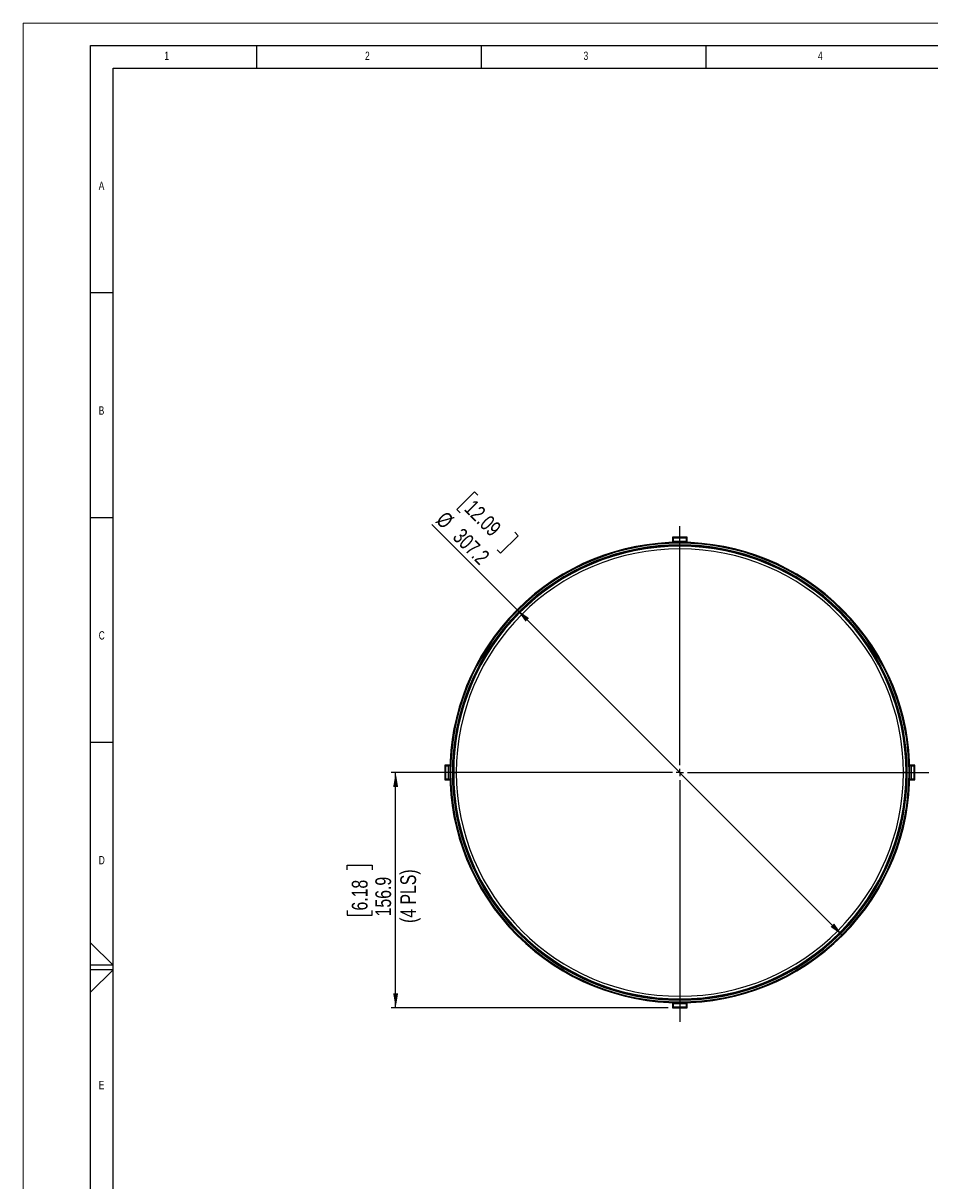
# Model space of a CAD drawing. Header units: millimetres. Extents: x 0 to 594, y 0 to 420.
# Tile 7 of 50: x 0 to 202, y 163 to 420. Entities that reach past the tile are written whole.
import ezdxf

# ---------------------------------------------------------------- set-up
doc = ezdxf.new("R2010")
doc.units = ezdxf.units.MM
doc.layers.add('FORMAT', color=7, linetype='Continuous')
doc.layers.add('SLD-0', color=7, linetype='Continuous')
doc.styles.add('SLDTEXTSTYLE0', font='TXT', dxfattribs={"width": 0.75})
doc.dimstyles.new('SLDDIMSTYLE0', dxfattribs={"dimtxt": 3.5, "dimasz": 3.2, "dimexe": 0, "dimexo": 0.0625, "dimgap": 0.875, "dimtad": 1, "dimdec": 1, "dimlfac": 3, "dimrnd": 1e-09, "dimzin": 12, "dimdsep": 46, "dimtxsty": 'SLDTEXTSTYLE0', "dimsah": 1, "dimcen": 0.09, "dimadec": 0, "dimazin": 3, "dimtfac": 1, "dimtdec": 1, "dimtofl": 0, "dimtmove": 0, "dimatfit": 3, "dimfxl": 1, "dimfrac": 2, "dimtolj": 1, "dimtzin": 12, "dimarcsym": 0})
doc.dimstyles.new('SLDDIMSTYLE1', dxfattribs={"dimtxt": 3.5, "dimasz": 3.2, "dimexe": 0, "dimexo": 0.0625, "dimgap": 0.875, "dimtad": 1, "dimdec": 1, "dimlfac": 3, "dimrnd": 1e-09, "dimzin": 12, "dimdsep": 46, "dimtxsty": 'SLDTEXTSTYLE0', "dimsah": 1, "dimcen": 0, "dimadec": 0, "dimazin": 3, "dimtfac": 1, "dimtdec": 1, "dimtmove": 0, "dimatfit": 3, "dimfxl": 1, "dimfrac": 2, "dimtolj": 1, "dimtzin": 12, "dimarcsym": 0})

# ---------------------------------------------------------------- blocks, each defined once
blk = doc.blocks.new('_D')
at = {"layer": 'SLD-0', "color": 7, "transparency": 16777216}
for p, q in [((95.4, 253.35), (81.9, 253.35)), ((82.9, 201.04), (82.9, 253.35)), ((72.1, 231.72), (72.1, 232.78)), ((72.1, 232.78), (77.66, 232.78)), ((77.66, 232.78), (77.66, 231.72)), ((72.1, 222.67), (72.1, 221.6)), ((72.1, 221.6), (77.66, 221.6)), ((77.66, 221.6), (77.66, 222.67)), ((143.51, 201.04), (81.9, 201.04))]:
    blk.add_line(p, q, dxfattribs=at)
for points in [[(82.9, 253.35), (82.35, 250.15), (83.45, 250.15)], [(82.9, 201.04), (83.45, 204.24), (82.35, 204.24)]]:
    blk.add_solid(points, dxfattribs=at)
at = {"layer": 'SLD-0', "color": 7, "transparency": 16777216, "char_height": 3.5, "attachment_point": 1, "rotation": 90, "style": 'SLDTEXTSTYLE0'}
for s, insert in [('(4 PLS)', (83.94, 219.91)), ('6.18', (73.14, 222.67)), ('156.9', (78.38, 221.37))]:
    blk.add_mtext(s, dxfattribs=dict(at, insert=insert))
blk = doc.blocks.new('_D_1')
at = {"layer": 'SLD-0', "color": 7, "transparency": 16777216}
for p, q in [((100.41, 315.76), (96.48, 311.83)), ((101.17, 315.01), (100.41, 315.76)), ((96.48, 311.83), (97.24, 311.08)), ((109.94, 289.55), (90.96, 308.53)), ((109.4, 306.78), (110.15, 306.02)), ((110.15, 306.02), (106.22, 302.1)), ((106.22, 302.1), (105.47, 302.85)), ((109.94, 289.55), (182.35, 217.14))]:
    blk.add_line(p, q, dxfattribs=at)
for points in [[(109.94, 289.55), (111.81, 286.9), (112.59, 287.68)], [(182.35, 217.14), (180.47, 219.79), (179.69, 219.02)]]:
    blk.add_solid(points, dxfattribs=at)
at = {"layer": 'SLD-0', "color": 7, "transparency": 16777216, "char_height": 3.5, "attachment_point": 1, "rotation": 315, "style": 'SLDTEXTSTYLE0'}
for s, insert in [('12.09', (100.43, 314.27)), ('%%c', (94.13, 311.7)), ('307.2', (97.86, 307.97))]:
    blk.add_mtext(s, dxfattribs=dict(at, insert=insert))
blk = doc.blocks.new('SW_CENTERMARKSYMBOL_0')
at = {"layer": 'SLD-0', "color": 0}
for p, q in [((0, 1.67), (0, 54.78)), ((-1.67, 0), (-55.22, 0)), ((0, 0), (-0.83, 0)), ((0, 0), (0, 0.83)), ((0, 0), (0, -0.83)), ((0, 0), (0.83, 0)), ((1.67, 0), (55.42, 0)), ((0, -1.67), (0, -55.4))]:
    blk.add_line(p, q, dxfattribs=at)

msp = doc.modelspace()

# ---------------------------------------------------------------- linework, layer by layer
at = {"color": 7, "linetype": 'Continuous', "lineweight": 18}
for p, q in [((0, 0), (0, 420)), ((0, 420), (594, 420))]:
    msp.add_line(p, q, dxfattribs=at)
at = {"color": 7, "linetype": 'Continuous', "lineweight": 25}
for p, q in [((144.514, 305.658), (144.505, 304.521)), ((144.647, 305.524), (144.514, 305.658)), ((147.771, 305.658), (144.514, 305.658)), ((144.646, 304.526), (144.647, 304.811)), ((144.665, 305.507), (144.647, 305.524)), ((144.647, 304.811), (144.647, 305.524)), ((144.647, 305.524), (147.637, 305.524)), ((144.665, 304.81), (144.647, 304.811)), ((144.663, 304.526), (144.665, 304.81)), ((147.62, 305.507), (144.665, 305.507)), ((144.665, 305.507), (144.665, 304.81)), ((144.665, 304.811), (147.62, 304.811)), ((147.62, 305.507), (147.637, 305.524)), ((147.62, 304.81), (147.62, 305.507)), ((147.62, 304.81), (147.637, 304.811)), ((147.62, 304.81), (147.621, 304.526)), ((147.637, 305.524), (147.771, 305.658)), ((147.637, 305.524), (147.637, 304.811)), ((147.637, 304.811), (147.639, 304.526)), ((147.779, 304.521), (147.771, 305.658)), ((109.96, 289.529), (109.938, 289.551)), ((109.96, 289.529), (110.078, 289.412)), ((110.351, 289.138), (110.469, 289.021)), ((110.484, 289.006), (110.469, 289.021)), ((94.968, 254.984), (93.832, 254.975)), ((93.965, 254.842), (93.832, 254.975)), ((93.832, 254.975), (93.832, 251.719)), ((198.453, 254.975), (197.317, 254.984)), ((198.32, 254.842), (198.453, 254.975)), ((198.453, 251.719), (198.453, 254.975)), ((93.983, 254.825), (93.965, 254.842)), ((93.965, 254.842), (94.679, 254.842)), ((93.965, 251.852), (93.965, 254.842)), ((94.679, 254.825), (93.983, 254.825)), ((93.983, 254.825), (93.983, 251.869)), ((94.679, 254.842), (94.964, 254.843)), ((94.679, 254.825), (94.679, 254.842)), ((94.679, 254.825), (94.963, 254.826)), ((94.679, 251.869), (94.679, 254.825)), ((95.809, 253.347), (96.398, 253.347)), ((196.476, 253.347), (195.887, 253.347)), ((197.321, 254.843), (197.606, 254.842)), ((197.321, 254.826), (197.606, 254.825)), ((197.606, 254.825), (197.606, 254.842)), ((197.606, 254.842), (198.32, 254.842)), ((197.606, 254.825), (197.606, 251.869)), ((198.302, 254.825), (197.606, 254.825)), ((198.302, 254.825), (198.32, 254.842)), ((198.302, 251.869), (198.302, 254.825)), ((198.32, 254.842), (198.32, 251.852)), ((93.965, 251.852), (93.832, 251.719)), ((93.832, 251.719), (94.968, 251.71)), ((93.983, 251.869), (93.965, 251.852)), ((94.679, 251.852), (93.965, 251.852)), ((93.983, 251.869), (94.679, 251.869)), ((94.963, 251.868), (94.679, 251.869)), ((94.679, 251.869), (94.679, 251.852)), ((94.964, 251.851), (94.679, 251.852)), ((197.317, 251.71), (198.453, 251.719)), ((197.606, 251.869), (197.321, 251.868)), ((197.606, 251.852), (197.321, 251.851)), ((197.606, 251.869), (198.302, 251.869)), ((197.606, 251.869), (197.606, 251.852)), ((198.32, 251.852), (197.606, 251.852)), ((198.302, 251.869), (198.32, 251.852)), ((198.32, 251.852), (198.453, 251.719)), ((181.801, 217.688), (181.816, 217.673)), ((181.934, 217.556), (181.816, 217.673)), ((182.325, 217.165), (182.207, 217.283)), ((182.325, 217.165), (182.347, 217.143)), ((144.505, 202.173), (144.514, 201.036)), ((144.647, 201.17), (144.514, 201.036)), ((144.514, 201.036), (147.771, 201.036)), ((144.647, 201.883), (144.646, 202.168)), ((144.665, 201.884), (144.647, 201.883)), ((144.647, 201.17), (144.647, 201.883)), ((144.665, 201.187), (144.647, 201.17)), ((147.637, 201.17), (144.647, 201.17)), ((144.665, 201.884), (144.663, 202.168)), ((144.665, 201.884), (144.665, 201.187)), ((147.62, 201.883), (144.665, 201.883)), ((144.665, 201.187), (147.62, 201.187)), ((147.621, 202.168), (147.62, 201.884)), ((147.62, 201.187), (147.62, 201.884)), ((147.62, 201.884), (147.637, 201.883)), ((147.62, 201.187), (147.637, 201.17)), ((147.639, 202.168), (147.637, 201.883)), ((147.637, 201.883), (147.637, 201.17)), ((147.637, 201.17), (147.771, 201.036)), ((147.771, 201.036), (147.779, 202.173))]:
    msp.add_line(p, q, dxfattribs=at)
for radius, start, end in [(51.2, 315, 135), (51.17, 315, 135), (51.003, 315, 135), (50.617, 315, 135), (50.45, 315, 135), (50.333, 0, 180), (49.744, 0, 180), (50.429, 315, 135), (51.2, 135, 315), (51.17, 135, 315), (51.003, 135, 315), (50.617, 135, 315), (50.45, 135, 315), (50.429, 135, 315), (50.333, 180, 0), (49.744, 180, 0)]:
    msp.add_arc((146.142, 253.347), radius, start, end, dxfattribs=at)
at = {"layer": 'FORMAT'}
for p, q in [((15, 415), (589, 415)), ((15, 5), (15, 415)), ((52, 410), (52, 415)), ((102, 410), (102, 415)), ((152, 410), (152, 415)), ((20, 10), (20, 410)), ((20, 410), (584, 410)), ((20, 360), (15, 360)), ((20, 310), (15, 310)), ((20, 260), (15, 260)), ((15, 215.515), (20, 210.5)), ((20, 210.5), (15, 210.5)), ((20, 209.5), (15, 209.5)), ((15, 204.485), (20, 209.5))]:
    msp.add_line(p, q, dxfattribs=at)

# ---------------------------------------------------------------- block references
at = {"layer": 'SLD-0', "color": 7}
msp.add_blockref('SW_CENTERMARKSYMBOL_0', (146.142, 253.347), dxfattribs=at)

# ---------------------------------------------------------------- texts
at = {"layer": 'FORMAT', "char_height": 1.852, "attachment_point": 1, "style": 'SLDTEXTSTYLE0'}
for s, insert in [('1', (31.435, 413.668)), ('2', (76.092, 413.668)), ('3', (124.713, 413.668)), ('4', (176.88, 413.668)), ('A', (16.822, 384.783)), ('B', (16.822, 334.783)), ('C', (16.822, 284.783)), ('D', (16.822, 234.783)), ('E', (16.822, 184.783))]:
    msp.add_mtext(s, dxfattribs=dict(at, insert=insert))

# ---------------------------------------------------------------- dimensions: what is measured, and where the dimension line sits
at = {"layer": 'SLD-0', "color": 7}
dim = msp.add_diameter_dim_2p(p1=(109.938, 289.551), p2=(182.347, 217.143), dimstyle='SLDDIMSTYLE1', dxfattribs=at)
dim.commit()
dim.dimension.update_dxf_attribs({"geometry": '_D_1', "text_midpoint": (96.742, 302.748), "dimtype": 163})
dim = msp.add_linear_dim(base=(88.448, 253.347), p1=(144.514, 201.036), p2=(96.398, 253.347), angle=90, text='<>\\X(4 PLS)', dimstyle='SLDDIMSTYLE0', dxfattribs=at)
dim.commit()
dim.dimension.update_dxf_attribs({"geometry": '_D', "text_midpoint": (88.448, 227.192), "dimtype": 160})

doc.saveas('drawing.dxf')
